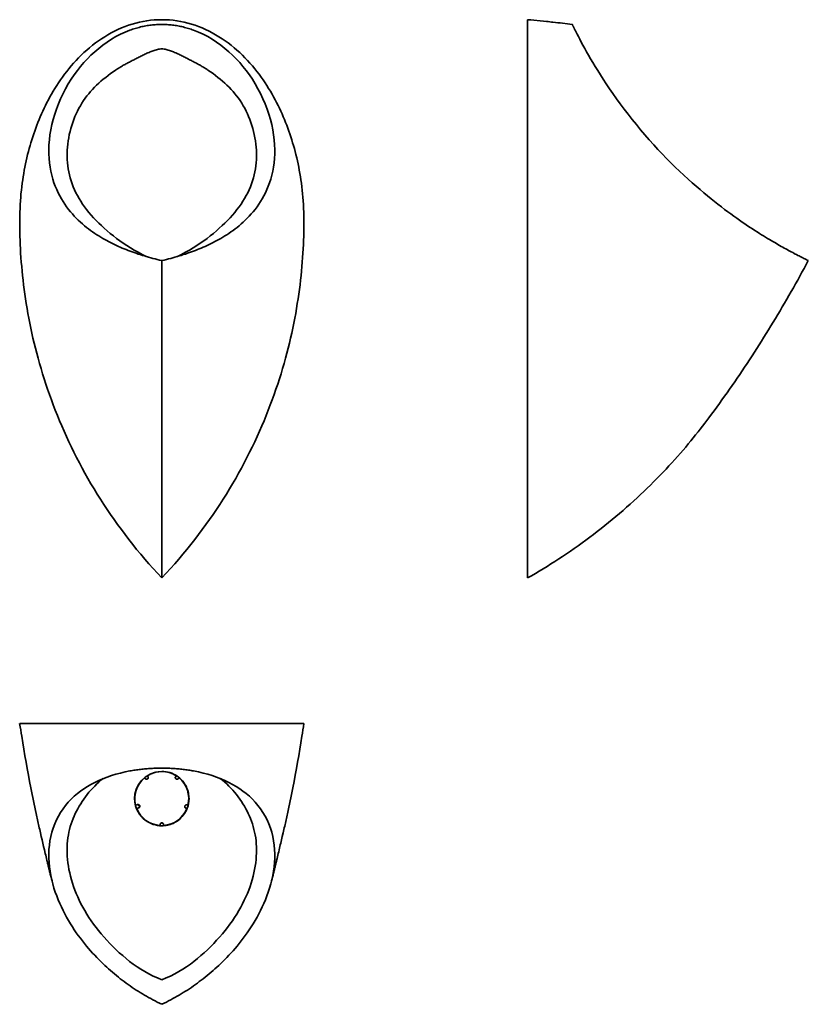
# Model space of a CAD drawing. Header units: millimetres. Extents: x 586 to 1710, y 1113 to 2515.
import ezdxf

# ---------------------------------------------------------------- set-up
doc = ezdxf.new("R2010")
doc.units = ezdxf.units.MM
doc.header["$LTSCALE"] = 12.5
doc.layers.add('Visible Edges(ISO)', color=7, linetype='Continuous', lineweight=35)

msp = doc.modelspace()

# ---------------------------------------------------------------- linework, layer by layer
at = {"layer": 'Visible Edges(ISO)'}
for p, q in [((1309.6, 2514.9), (1309.6, 1719.9)), ((788.4, 1947.9), (788.4, 2171.9)), ((788.4, 1719.9), (788.4, 1947.9)), ((788.4, 1512.7), (586, 1512.7)), ((788.4, 1512.7), (990.9, 1512.7)), ((763.9, 1435.2), (764.1, 1435)), ((763.9, 1435.2), (764.1, 1435.2)), ((764.2, 1435.1), (764.1, 1435.2)), ((764.1, 1435), (764.6, 1434.2)), ((764.8, 1434.3), (764.2, 1435.1)), ((767.9, 1438), (768, 1438.2)), ((767.9, 1438), (768, 1437.8)), ((768.2, 1438), (768, 1438.2)), ((768, 1437.8), (768.6, 1437.1)), ((768.7, 1437.2), (768.2, 1438)), ((808.7, 1438), (808.2, 1437.2)), ((808.3, 1437.1), (808.8, 1437.8)), ((808.9, 1438.2), (808.7, 1438)), ((808.8, 1437.8), (808.9, 1438)), ((808.9, 1438.2), (808.9, 1438)), ((812.6, 1435.1), (812.1, 1434.3)), ((812.3, 1434.2), (812.8, 1435)), ((812.7, 1435.2), (812.6, 1435.1)), ((812.7, 1435.2), (813, 1435.2)), ((812.8, 1435), (813, 1435.2)), ((751.5, 1396.4), (751.2, 1396.3)), ((751.4, 1396.2), (751.2, 1396.3)), ((751.4, 1396.2), (751.6, 1396.2)), ((753.8, 1397.2), (751.5, 1396.4)), ((751.6, 1396.2), (753.9, 1397)), ((752.8, 1391.5), (752.9, 1391.7)), ((752.8, 1391.5), (753.1, 1391.6)), ((753.1, 1391.8), (752.9, 1391.7)), ((755.4, 1392.5), (753.1, 1391.8)), ((753.1, 1391.6), (755.4, 1392.3)), ((823.8, 1391.8), (822.9, 1392.1)), ((822.9, 1391.9), (823.8, 1391.6)), ((824, 1391.7), (823.8, 1391.8)), ((823.8, 1391.6), (824.1, 1391.5)), ((824, 1391.7), (824.1, 1391.5)), ((824.4, 1396.5), (825.3, 1396.2)), ((825.3, 1396.4), (824.5, 1396.7)), ((825.7, 1396.3), (825.3, 1396.4)), ((825.3, 1396.2), (825.4, 1396.2)), ((825.7, 1396.3), (825.4, 1396.2)), ((785.9, 1368.7), (785.9, 1367.7)), ((785.9, 1367.7), (785.9, 1367.4)), ((786.1, 1367.6), (785.9, 1367.4)), ((786.1, 1367.8), (786.1, 1368.7)), ((786.1, 1367.6), (786.1, 1367.8)), ((790.8, 1368.7), (790.8, 1367.8)), ((790.8, 1367.8), (790.8, 1367.6)), ((791, 1367.4), (790.8, 1367.6)), ((791, 1367.7), (791, 1368.7)), ((791, 1367.4), (791, 1367.7))]:
    msp.add_line(p, q, dxfattribs=at)
at = {"layer": 'Visible Edges(ISO)', "flags": 128}
for points in [[(788.4, 2514.9), (783.1, 2514.8), (777.7, 2514.5), (772.3, 2514), (767, 2513.3), (761.7, 2512.4), (756.5, 2511.3), (751.3, 2510), (746.1, 2508.5), (741, 2506.9), (736, 2505.1), (731, 2503.1), (726, 2500.9), (721.2, 2498.6), (716.4, 2496.1), (711.7, 2493.5), (707.1, 2490.7), (702.6, 2487.8), (698.2, 2484.8), (693.8, 2481.7), (689.6, 2478.4), (685.5, 2475), (681.4, 2471.5), (677.5, 2468), (673.7, 2464.3), (669.9, 2460.6), (666.3, 2456.8), (662.8, 2453), (659.4, 2449.1), (656.1, 2445.1), (652.9, 2441.2), (649.9, 2437.2), (646.9, 2433.2), (644.1, 2429.1), (641.3, 2425.1), (638.7, 2421.1), (636.1, 2417.1), (633.7, 2413), (631.3, 2409), (629.1, 2405), (626.9, 2400.9), (624.8, 2396.9), (622.7, 2392.9), (620.8, 2388.8), (618.9, 2384.8), (617, 2380.7), (615.3, 2376.7), (613.6, 2372.6), (611.9, 2368.6), (610.3, 2364.5), (608.8, 2360.4), (607.3, 2356.3), (605.9, 2352.2), (604.5, 2348.1), (603.2, 2343.9), (601.9, 2339.7), (600.7, 2335.5), (599.5, 2331.3), (598.4, 2327), (597.3, 2322.7), (596.3, 2318.4), (595.3, 2314), (594.3, 2309.6), (593.4, 2305.1), (592.5, 2300.6), (591.7, 2296), (590.9, 2291.3), (590.2, 2286.6), (589.5, 2281.9), (588.9, 2277), (588.4, 2272.1), (587.8, 2267.1), (587.4, 2262), (587, 2256.9), (586.7, 2251.6), (586.4, 2246.2), (586.2, 2240.8), (586.1, 2235.3), (586, 2229.7), (586, 2224), (586, 2218.3), (586.1, 2212.5), (586.2, 2206.6), (586.4, 2200.6), (586.7, 2194.6), (587, 2188.5), (587.3, 2182.3), (587.8, 2176.1), (588.2, 2169.8), (588.8, 2163.5), (589.3, 2157), (590, 2150.6), (590.7, 2144), (591.5, 2137.4), (592.3, 2130.8), (593.3, 2124.1), (594.3, 2117.3), (595.3, 2110.5), (596.5, 2103.6), (597.7, 2096.7), (599, 2089.8), (600.3, 2082.8), (601.8, 2075.7), (603.3, 2068.7), (604.9, 2061.5), (606.6, 2054.4), (608.4, 2047.2), (610.2, 2040), (612.2, 2032.7), (614.2, 2025.4), (616.4, 2018.1), (618.6, 2010.8), (620.9, 2003.4), (623.3, 1996), (625.8, 1988.6), (628.4, 1981.2), (631.1, 1973.7), (633.8, 1966.3), (636.7, 1958.8), (639.7, 1951.3), (642.8, 1943.8), (645.9, 1936.3), (649.2, 1928.8), (652.6, 1921.3), (656.1, 1913.8), (659.6, 1906.3), (663.3, 1898.8), (667.1, 1891.4), (671, 1883.9), (674.9, 1876.4), (679, 1869), (683.2, 1861.6), (687.5, 1854.1), (691.9, 1846.8), (696.4, 1839.4), (701, 1832), (705.7, 1824.7), (710.5, 1817.5), (715.4, 1810.2), (720.4, 1803), (725.5, 1795.8), (730.8, 1788.7), (736.1, 1781.6), (741.5, 1774.5), (747, 1767.5), (752.6, 1760.5), (758.4, 1753.6), (764.2, 1746.8), (770.1, 1740), (776.1, 1733.2), (782.2, 1726.5), (788.4, 1719.9)], [(788.4, 2514.9), (793.8, 2514.8), (799.2, 2514.5), (804.5, 2514), (809.9, 2513.3), (815.1, 2512.4), (820.4, 2511.3), (825.6, 2510), (830.8, 2508.5), (835.9, 2506.9), (840.9, 2505.1), (845.9, 2503.1), (850.8, 2500.9), (855.7, 2498.6), (860.4, 2496.1), (865.1, 2493.5), (869.7, 2490.7), (874.3, 2487.8), (878.7, 2484.8), (883, 2481.7), (887.3, 2478.4), (891.4, 2475), (895.4, 2471.5), (899.4, 2468), (903.2, 2464.3), (906.9, 2460.6), (910.6, 2456.8), (914.1, 2453), (917.5, 2449.1), (920.8, 2445.1), (923.9, 2441.2), (927, 2437.2), (930, 2433.2), (932.8, 2429.1), (935.6, 2425.1), (938.2, 2421.1), (940.7, 2417.1), (943.2, 2413), (945.5, 2409), (947.8, 2405), (950, 2400.9), (952.1, 2396.9), (954.1, 2392.9), (956.1, 2388.8), (958, 2384.8), (959.8, 2380.7), (961.6, 2376.7), (963.3, 2372.6), (964.9, 2368.6), (966.5, 2364.5), (968, 2360.4), (969.5, 2356.3), (970.9, 2352.2), (972.3, 2348.1), (973.6, 2343.9), (974.9, 2339.7), (976.2, 2335.5), (977.3, 2331.3), (978.5, 2327), (979.6, 2322.7), (980.6, 2318.4), (981.6, 2314), (982.6, 2309.6), (983.5, 2305.1), (984.3, 2300.6), (985.2, 2296), (985.9, 2291.3), (986.6, 2286.6), (987.3, 2281.9), (987.9, 2277), (988.5, 2272.1), (989, 2267.1), (989.5, 2262), (989.9, 2256.9), (990.2, 2251.6), (990.4, 2246.2), (990.6, 2240.8), (990.8, 2235.3), (990.9, 2229.7), (990.9, 2224), (990.9, 2218.3), (990.8, 2212.5), (990.6, 2206.6), (990.4, 2200.6), (990.2, 2194.6), (989.9, 2188.5), (989.5, 2182.3), (989.1, 2176.1), (988.6, 2169.8), (988.1, 2163.5), (987.5, 2157), (986.9, 2150.6), (986.2, 2144), (985.4, 2137.4), (984.5, 2130.8), (983.6, 2124.1), (982.6, 2117.3), (981.5, 2110.5), (980.4, 2103.6), (979.2, 2096.7), (977.9, 2089.8), (976.5, 2082.8), (975.1, 2075.7), (973.6, 2068.7), (972, 2061.5), (970.3, 2054.4), (968.5, 2047.2), (966.6, 2040), (964.7, 2032.7), (962.6, 2025.4), (960.5, 2018.1), (958.3, 2010.8), (956, 2003.4), (953.6, 1996), (951.1, 1988.6), (948.5, 1981.2), (945.8, 1973.7), (943, 1966.3), (940.2, 1958.8), (937.2, 1951.3), (934.1, 1943.8), (930.9, 1936.3), (927.7, 1928.8), (924.3, 1921.3), (920.8, 1913.8), (917.2, 1906.3), (913.6, 1898.8), (909.8, 1891.4), (905.9, 1883.9), (901.9, 1876.4), (897.8, 1869), (893.7, 1861.6), (889.4, 1854.1), (885, 1846.8), (880.5, 1839.4), (875.9, 1832), (871.2, 1824.7), (866.4, 1817.5), (861.5, 1810.2), (856.4, 1803), (851.3, 1795.8), (846.1, 1788.7), (840.8, 1781.6), (835.4, 1774.5), (829.8, 1767.5), (824.2, 1760.5), (818.5, 1753.6), (812.7, 1746.8), (806.8, 1740), (800.8, 1733.2), (794.6, 1726.5), (788.4, 1719.9)], [(1309.6, 2514.9), (1314.2, 2514.5), (1318.7, 2514.1), (1327.7, 2513.2), (1332.2, 2512.8), (1336.7, 2512.3), (1339, 2512.1), (1341.3, 2511.9), (1343.5, 2511.6), (1345.8, 2511.4)], [(1345.8, 2511.4), (1349.2, 2511), (1352.7, 2510.6), (1356.1, 2510.2), (1359.5, 2509.9), (1366.4, 2509), (1373.3, 2508.2)], [(743.1, 2500), (736.3, 2497.2), (729.6, 2494.2), (723.1, 2490.8), (716.7, 2487), (710.4, 2483), (704.4, 2478.7), (698.5, 2474.1), (692.9, 2469.3), (687.5, 2464.3), (682.4, 2459.1), (677.5, 2453.8), (672.7, 2448.3), (668.1, 2442.4), (663.6, 2436.3), (659.3, 2430), (655.2, 2423.4), (651.3, 2416.6), (647.7, 2409.6), (644.3, 2402.4), (641.1, 2395.1), (638.3, 2387.7), (635.8, 2380.3), (633.6, 2372.8), (631.8, 2365.4), (630.2, 2358.1), (629.1, 2350.8), (628.2, 2343.7), (627.7, 2336.8), (627.4, 2330.2), (627.5, 2323.7), (627.8, 2317.3), (628.4, 2311.1), (629.2, 2305), (630.3, 2299.1), (631.6, 2293.4), (633.1, 2287.9), (634.8, 2282.6), (636.7, 2277.6), (638.7, 2272.9), (640.7, 2268.3), (643, 2264), (645.3, 2259.8), (647.7, 2255.8), (650.2, 2252), (652.8, 2248.3), (655.5, 2244.8), (658.2, 2241.4), (661, 2238.2), (663.8, 2235.1), (666.6, 2232.1), (669.5, 2229.3), (672.4, 2226.6), (675.3, 2224), (678.2, 2221.5), (681.1, 2219.1), (684.1, 2216.9), (687, 2214.7), (689.9, 2212.6), (692.8, 2210.6), (695.7, 2208.7), (698.6, 2206.9), (701.4, 2205.2), (704.3, 2203.5), (707.1, 2201.9), (709.9, 2200.3), (712.6, 2198.9), (715.4, 2197.4), (718.2, 2196), (721, 2194.7), (723.7, 2193.4), (726.5, 2192.1), (729.3, 2190.9), (732.1, 2189.7), (734.9, 2188.5), (737.7, 2187.4), (740.6, 2186.3), (743.4, 2185.2), (746.3, 2184.2), (749.1, 2183.2), (752, 2182.2), (754.9, 2181.2), (757.8, 2180.3), (760.7, 2179.3), (763.7, 2178.4), (766.6, 2177.6), (769.7, 2176.7), (772.7, 2175.9), (775.8, 2175), (778.9, 2174.2), (782, 2173.4), (785.2, 2172.6), (788.4, 2171.9)], [(788.4, 2508.2), (786.5, 2508.2), (784.6, 2508.1), (782.7, 2508.1), (780.8, 2508), (778.9, 2507.8), (777, 2507.7), (775.1, 2507.5), (773.2, 2507.3), (771.3, 2507), (769.4, 2506.8), (767.5, 2506.5), (765.6, 2506.1), (763.7, 2505.8), (761.8, 2505.4), (759.9, 2505), (758, 2504.5), (756.1, 2504), (754.3, 2503.5), (752.4, 2503), (750.5, 2502.5), (748.6, 2501.9), (746.8, 2501.3), (744.9, 2500.6), (743.1, 2500)], [(788.4, 2508.2), (790.3, 2508.2), (792.2, 2508.1), (794.1, 2508.1), (796, 2508), (797.9, 2507.8), (799.8, 2507.7), (801.7, 2507.5), (803.7, 2507.3), (805.6, 2507), (807.5, 2506.8), (809.4, 2506.5), (811.3, 2506.1), (813.2, 2505.8), (815.1, 2505.4), (817, 2505), (818.8, 2504.5), (820.7, 2504), (822.6, 2503.5), (824.5, 2503), (826.4, 2502.5), (828.2, 2501.9), (830.1, 2501.3), (831.9, 2500.6), (833.8, 2500)], [(833.8, 2500), (840.6, 2497.2), (847.3, 2494.2), (853.8, 2490.8), (860.2, 2487), (866.4, 2483), (872.5, 2478.7), (878.3, 2474.1), (883.9, 2469.3), (889.3, 2464.3), (894.5, 2459.1), (899.4, 2453.8), (904.1, 2448.3), (908.8, 2442.4), (913.2, 2436.3), (917.5, 2430), (921.6, 2423.4), (925.5, 2416.6), (929.2, 2409.6), (932.6, 2402.4), (935.7, 2395.1), (938.6, 2387.7), (941.1, 2380.3), (943.3, 2372.8), (945.1, 2365.4), (946.6, 2358.1), (947.8, 2350.8), (948.7, 2343.7), (949.2, 2336.8), (949.4, 2330.2), (949.4, 2323.7), (949, 2317.3), (948.5, 2311.1), (947.6, 2305), (946.5, 2299.1), (945.2, 2293.4), (943.7, 2287.9), (942, 2282.6), (940.2, 2277.6), (938.2, 2272.9), (936.1, 2268.3), (933.9, 2264), (931.6, 2259.8), (929.2, 2255.8), (926.6, 2252), (924.1, 2248.3), (921.4, 2244.8), (918.7, 2241.4), (915.9, 2238.2), (913.1, 2235.1), (910.3, 2232.1), (907.4, 2229.3), (904.5, 2226.6), (901.6, 2224), (898.7, 2221.5), (895.7, 2219.1), (892.8, 2216.9), (889.9, 2214.7), (887, 2212.6), (884.1, 2210.6), (881.2, 2208.7), (878.3, 2206.9), (875.5, 2205.2), (872.6, 2203.5), (869.8, 2201.9), (867, 2200.3), (864.2, 2198.9), (861.5, 2197.4), (858.7, 2196), (855.9, 2194.7), (853.1, 2193.4), (850.3, 2192.1), (847.5, 2190.9), (844.7, 2189.7), (841.9, 2188.5), (839.1, 2187.4), (836.3, 2186.3), (833.5, 2185.2), (830.6, 2184.2), (827.8, 2183.2), (824.9, 2182.2), (822, 2181.2), (819.1, 2180.3), (816.2, 2179.3), (813.2, 2178.4), (810.2, 2177.6), (807.2, 2176.7), (804.2, 2175.9), (801.1, 2175), (798, 2174.2), (794.9, 2173.4), (791.7, 2172.6), (788.4, 2171.9)], [(1373.3, 2508.2), (1373.3, 2508.2), (1373.3, 2508.1), (1373.3, 2508.1), (1373.4, 2508), (1373.5, 2507.8), (1373.5, 2507.7), (1373.6, 2507.5), (1373.7, 2507.3), (1373.8, 2507), (1374, 2506.8), (1374.1, 2506.5), (1374.3, 2506.1), (1374.5, 2505.8), (1374.7, 2505.4), (1374.9, 2505), (1375.1, 2504.5), (1375.3, 2504), (1375.6, 2503.5), (1375.8, 2503), (1376.1, 2502.5), (1376.4, 2501.9), (1376.7, 2501.3), (1377, 2500.6), (1377.4, 2500)], [(1377.4, 2500), (1378.7, 2497.2), (1380.3, 2494.2), (1382, 2490.8), (1384, 2487), (1386.1, 2483), (1388.5, 2478.7), (1391, 2474.1), (1393.7, 2469.3), (1396.5, 2464.3), (1399.5, 2459.1), (1402.6, 2453.8), (1406, 2448.3), (1409.5, 2442.4), (1413.4, 2436.3), (1417.4, 2430), (1421.8, 2423.4), (1426.3, 2416.6), (1431.2, 2409.6), (1436.3, 2402.4), (1441.6, 2395.1), (1447.1, 2387.7), (1452.8, 2380.3), (1458.6, 2372.8), (1464.6, 2365.4), (1470.7, 2358.1), (1476.9, 2350.8), (1483.1, 2343.7), (1489.3, 2336.8), (1495.4, 2330.2), (1501.5, 2323.7), (1507.7, 2317.3), (1513.8, 2311.1), (1520, 2305), (1526.2, 2299.1), (1532.2, 2293.4), (1538.2, 2287.9), (1544, 2282.6), (1549.7, 2277.6), (1555.3, 2272.9), (1560.6, 2268.3), (1565.9, 2264), (1571, 2259.8), (1576, 2255.8), (1580.9, 2252), (1585.7, 2248.3), (1590.3, 2244.8), (1594.8, 2241.4), (1599.2, 2238.2), (1603.5, 2235.1), (1607.7, 2232.1), (1611.7, 2229.3), (1615.6, 2226.6), (1619.4, 2224), (1623.1, 2221.5), (1626.7, 2219.1), (1630.1, 2216.9), (1633.5, 2214.7), (1636.7, 2212.6), (1639.9, 2210.6), (1642.9, 2208.7), (1645.9, 2206.9), (1648.7, 2205.2), (1651.5, 2203.5), (1654.2, 2201.9), (1656.7, 2200.3), (1659.2, 2198.9), (1661.7, 2197.4), (1664.1, 2196), (1666.4, 2194.7), (1668.7, 2193.4), (1671, 2192.1), (1673.1, 2190.9), (1675.3, 2189.7), (1677.4, 2188.5), (1679.5, 2187.4), (1681.5, 2186.3), (1683.5, 2185.2), (1685.4, 2184.2), (1687.4, 2183.2), (1689.2, 2182.2), (1691.1, 2181.2), (1692.9, 2180.3), (1694.7, 2179.3), (1696.5, 2178.4), (1698.2, 2177.6), (1699.9, 2176.7), (1701.6, 2175.9), (1703.2, 2175), (1704.9, 2174.2), (1706.5, 2173.4), (1708.1, 2172.6), (1709.6, 2171.9)], [(788.4, 2473.5), (786.9, 2473.3), (785.3, 2473.1), (783.7, 2472.8), (782.2, 2472.5), (780.7, 2472.1), (779.1, 2471.7), (777.6, 2471.2), (776.1, 2470.7), (774.6, 2470.2), (773.1, 2469.6), (771.7, 2469), (770.2, 2468.4), (768.7, 2467.7), (767.2, 2467.1), (765.8, 2466.4), (764.3, 2465.7), (762.9, 2465), (761.4, 2464.3), (760, 2463.5), (758.5, 2462.8), (757.1, 2462.1), (755.7, 2461.4), (754.2, 2460.7), (752.8, 2459.9)], [(788.4, 2473.5), (790, 2473.3), (791.6, 2473.1), (793.1, 2472.8), (794.7, 2472.5), (796.2, 2472.1), (797.7, 2471.7), (799.2, 2471.2), (800.7, 2470.7), (802.2, 2470.2), (803.7, 2469.6), (805.2, 2469), (806.7, 2468.4), (808.2, 2467.7), (809.6, 2467.1), (811.1, 2466.4), (812.5, 2465.7), (814, 2465), (815.4, 2464.3), (816.9, 2463.5), (818.3, 2462.8), (819.8, 2462.1), (821.2, 2461.4), (822.6, 2460.7), (824.1, 2459.9)], [(752.8, 2459.9), (751.5, 2459.3), (750.2, 2458.6), (748.9, 2457.9), (747.6, 2457.3), (746.3, 2456.6), (745, 2456), (743.7, 2455.3), (742.4, 2454.6), (741.2, 2454), (739.9, 2453.3), (738.6, 2452.6), (737.4, 2451.9), (736.1, 2451.2), (734.9, 2450.6), (733.6, 2449.9), (732.4, 2449.1), (731.1, 2448.4), (729.9, 2447.7), (728.7, 2447), (727.5, 2446.2), (726.3, 2445.5), (725.1, 2444.7), (723.9, 2444), (722.7, 2443.2)], [(824.1, 2459.9), (825.4, 2459.3), (826.7, 2458.6), (828, 2457.9), (829.3, 2457.3), (830.6, 2456.6), (831.9, 2456), (833.1, 2455.3), (834.4, 2454.6), (835.7, 2454), (837, 2453.3), (838.2, 2452.6), (839.5, 2451.9), (840.8, 2451.2), (842, 2450.6), (843.3, 2449.9), (844.5, 2449.1), (845.7, 2448.4), (847, 2447.7), (848.2, 2447), (849.4, 2446.2), (850.6, 2445.5), (851.8, 2444.7), (853, 2444), (854.1, 2443.2)], [(722.7, 2443.2), (719, 2440.7), (715.4, 2438.1), (711.9, 2435.5), (708.5, 2432.8), (705.1, 2430.1), (701.8, 2427.3), (698.7, 2424.4), (695.6, 2421.5), (692.6, 2418.6), (689.8, 2415.6), (687, 2412.6), (684.3, 2409.5), (681.7, 2406.3), (679.3, 2403), (676.9, 2399.6), (674.6, 2396), (672.4, 2392.4), (670.3, 2388.7), (668.3, 2384.8), (666.4, 2380.9), (664.7, 2376.9), (663, 2372.7), (661.5, 2368.6), (660.1, 2364.3), (658.8, 2360), (657.7, 2355.6), (656.6, 2351.2), (655.8, 2346.8), (655, 2342.3), (654.4, 2337.8), (654, 2333.3), (653.7, 2328.9), (653.5, 2324.4), (653.5, 2320), (653.7, 2315.6), (654, 2311.2), (654.5, 2306.8), (655.1, 2302.4), (655.9, 2298.1), (656.8, 2293.8), (658, 2289.5), (659.2, 2285.2), (660.7, 2281), (662.3, 2276.8), (664.1, 2272.6), (666.1, 2268.5), (668.2, 2264.4), (670.5, 2260.3), (673, 2256.3), (675.6, 2252.3), (678.4, 2248.3), (681.3, 2244.4), (684.5, 2240.5), (687.7, 2236.7), (691.2, 2232.8), (694.8, 2229), (698.5, 2225.3), (702.4, 2221.6), (706.4, 2217.9), (710.6, 2214.2), (714.9, 2210.6), (719.4, 2207), (724, 2203.5), (728.7, 2200), (733.6, 2196.6), (738.6, 2193.2), (743.8, 2189.9), (749.1, 2186.7), (754.6, 2183.6), (760.3, 2180.6), (766.1, 2177.7)], [(854.1, 2443.2), (857.8, 2440.7), (861.4, 2438.1), (865, 2435.5), (868.4, 2432.8), (871.8, 2430.1), (875, 2427.3), (878.2, 2424.4), (881.3, 2421.5), (884.2, 2418.6), (887.1, 2415.6), (889.9, 2412.6), (892.5, 2409.5), (895.1, 2406.3), (897.6, 2403), (900, 2399.6), (902.3, 2396), (904.5, 2392.4), (906.6, 2388.7), (908.6, 2384.8), (910.4, 2380.9), (912.2, 2376.9), (913.8, 2372.7), (915.4, 2368.6), (916.8, 2364.3), (918.1, 2360), (919.2, 2355.6), (920.2, 2351.2), (921.1, 2346.8), (921.8, 2342.3), (922.4, 2337.8), (922.9, 2333.3), (923.2, 2328.9), (923.3, 2324.4), (923.3, 2320), (923.2, 2315.6), (922.9, 2311.2), (922.4, 2306.8), (921.8, 2302.4), (921, 2298.1), (920, 2293.8), (918.9, 2289.5), (917.6, 2285.2), (916.2, 2281), (914.6, 2276.8), (912.8, 2272.6), (910.8, 2268.5), (908.7, 2264.4), (906.4, 2260.3), (903.9, 2256.3), (901.3, 2252.3), (898.5, 2248.3), (895.5, 2244.4), (892.4, 2240.5), (889.1, 2236.7), (885.7, 2232.8), (882.1, 2229), (878.4, 2225.3), (874.5, 2221.6), (870.4, 2217.9), (866.3, 2214.2), (862, 2210.6), (857.5, 2207), (852.9, 2203.5), (848.2, 2200), (843.3, 2196.6), (838.3, 2193.2), (833.1, 2189.9), (827.7, 2186.7), (822.3, 2183.6), (816.6, 2180.6), (810.8, 2177.7)], [(1568, 1947.9), (1571.7, 1953), (1575.5, 1958.1), (1579.2, 1963.2), (1582.9, 1968.3), (1586.6, 1973.4), (1590.2, 1978.6), (1593.9, 1983.7), (1597.5, 1988.9), (1601.1, 1994.1), (1604.7, 1999.3), (1608.3, 2004.5), (1611.9, 2009.7), (1615.4, 2014.9), (1618.9, 2020.2), (1622.4, 2025.4), (1625.9, 2030.7), (1629.4, 2036), (1632.8, 2041.3), (1636.2, 2046.6), (1639.6, 2051.9), (1643, 2057.2), (1646.4, 2062.6), (1649.7, 2067.9), (1653.1, 2073.3), (1656.4, 2078.7), (1659.7, 2084.1), (1662.9, 2089.5), (1666.2, 2094.9), (1669.4, 2100.3), (1672.6, 2105.8), (1675.8, 2111.2), (1679, 2116.7), (1682.1, 2122.1), (1685.3, 2127.6), (1688.4, 2133.1), (1691.5, 2138.6), (1694.6, 2144.1), (1697.6, 2149.7), (1700.6, 2155.2), (1703.7, 2160.8), (1706.7, 2166.3), (1709.6, 2171.9)], [(1309.6, 1719.9), (1315.1, 1723), (1320.7, 1726.2), (1326.2, 1729.5), (1331.7, 1732.9), (1337.3, 1736.3), (1342.9, 1739.8), (1348.4, 1743.3), (1354, 1746.9), (1359.6, 1750.6), (1365.1, 1754.3), (1370.7, 1758.1), (1376.2, 1761.9), (1381.8, 1765.8), (1387.3, 1769.7), (1392.7, 1773.7), (1398.2, 1777.8), (1403.6, 1781.9), (1409, 1786), (1414.4, 1790.2), (1419.7, 1794.4), (1425, 1798.7), (1430.3, 1803), (1435.5, 1807.3), (1440.6, 1811.7), (1445.8, 1816.1), (1450.8, 1820.6), (1455.8, 1825), (1460.8, 1829.5), (1465.7, 1834), (1470.5, 1838.5), (1475.3, 1843.1), (1480, 1847.6), (1484.6, 1852.2), (1489.2, 1856.7), (1493.8, 1861.3), (1498.2, 1865.9), (1502.6, 1870.4), (1506.9, 1875), (1511.1, 1879.5), (1515.3, 1884), (1519.4, 1888.5), (1523.4, 1893), (1527.3, 1897.5), (1531.1, 1901.9), (1534.9, 1906.3), (1538.6, 1910.7), (1542.2, 1915), (1545.7, 1919.3), (1549.1, 1923.6), (1552.5, 1927.8), (1555.7, 1931.9), (1558.9, 1936), (1562, 1940.1), (1565, 1944), (1568, 1947.9)], [(613.3, 1366.5), (612.8, 1368.7), (612.3, 1370.9), (611.8, 1373.1), (611.3, 1375.3), (610.8, 1377.6), (610.3, 1379.8), (609.8, 1382.1), (609.3, 1384.3), (608.3, 1388.9), (607.4, 1393.4), (606.4, 1397.9), (605.4, 1402.5), (604.5, 1407.1), (603.6, 1411.6), (601.8, 1420.8), (600, 1430), (598.3, 1439.2), (596.6, 1448.4), (595, 1457.6), (593.4, 1466.8), (591.8, 1476), (590.3, 1485.2), (588.8, 1494.4), (588.1, 1499), (587.4, 1503.6), (586.6, 1508.1), (585.9, 1512.7)], [(990.9, 1512.7), (990.2, 1508.1), (989.5, 1503.6), (988.8, 1499), (988.1, 1494.4), (986.6, 1485.2), (985.1, 1476), (983.5, 1466.8), (981.9, 1457.6), (980.3, 1448.4), (978.6, 1439.2), (976.9, 1430), (975.1, 1420.8), (973.3, 1411.6), (972.3, 1407), (971.4, 1402.4), (970.4, 1397.8), (969.5, 1393.3), (968.5, 1388.7), (968, 1386.5), (967.5, 1384.2), (967, 1382), (966.5, 1379.7), (966, 1377.5), (965.5, 1375.3), (965.1, 1373.1), (964.6, 1370.9), (964.1, 1368.7), (963.6, 1366.5)], [(743.1, 1445), (736.3, 1443.6), (729.6, 1442.1), (723.1, 1440.3), (716.7, 1438.4), (710.4, 1436.2), (704.4, 1433.9), (698.5, 1431.4), (692.9, 1428.7), (687.5, 1425.9), (682.4, 1422.9), (677.5, 1419.8), (672.7, 1416.4), (668.1, 1412.8), (663.6, 1409), (659.3, 1404.9), (655.2, 1400.6), (651.3, 1396), (647.7, 1391.2), (644.3, 1386.1), (641.1, 1380.8), (638.3, 1375.3), (635.8, 1369.6), (633.6, 1363.7), (631.8, 1357.7), (630.2, 1351.7), (629.1, 1345.5), (628.2, 1339.3), (627.7, 1333.1), (627.4, 1327), (627.5, 1320.8), (627.8, 1314.7), (628.4, 1308.5), (629.2, 1302.3), (630.3, 1296.2), (631.6, 1290.1), (633.1, 1284.2), (634.8, 1278.3), (636.7, 1272.6), (638.7, 1267.1), (640.7, 1261.7), (643, 1256.5), (645.3, 1251.4), (647.7, 1246.3), (650.2, 1241.5), (652.8, 1236.7), (655.5, 1232), (658.2, 1227.5), (661, 1223.1), (663.8, 1218.8), (666.6, 1214.7), (669.5, 1210.6), (672.4, 1206.7), (675.3, 1202.9), (678.2, 1199.2), (681.1, 1195.7), (684.1, 1192.2), (687, 1188.9), (689.9, 1185.6), (692.8, 1182.5), (695.7, 1179.4), (698.6, 1176.5), (701.4, 1173.6), (704.3, 1170.9), (707.1, 1168.2), (709.9, 1165.6), (712.6, 1163.1), (715.4, 1160.7), (718.2, 1158.3), (721, 1155.9), (723.7, 1153.7), (726.5, 1151.4), (729.3, 1149.2), (732.1, 1147.1), (734.9, 1145), (737.7, 1142.9), (740.6, 1140.9), (743.4, 1138.9), (746.3, 1136.9), (749.1, 1135), (752, 1133.1), (754.9, 1131.3), (757.8, 1129.4), (760.7, 1127.7), (763.7, 1125.9), (766.6, 1124.2), (769.7, 1122.5), (772.7, 1120.8), (775.8, 1119.1), (778.9, 1117.5), (782, 1115.9), (785.2, 1114.3), (788.4, 1112.7)], [(788.4, 1449.1), (786.5, 1449.1), (784.6, 1449.1), (782.7, 1449), (780.8, 1449), (778.9, 1448.9), (777, 1448.8), (775.1, 1448.7), (773.2, 1448.6), (771.3, 1448.5), (769.4, 1448.4), (767.5, 1448.2), (765.6, 1448.1), (763.7, 1447.9), (761.8, 1447.7), (759.9, 1447.5), (758, 1447.3), (756.1, 1447), (754.3, 1446.8), (752.4, 1446.5), (750.5, 1446.3), (748.6, 1446), (746.8, 1445.7), (744.9, 1445.3), (743.1, 1445)], [(788.4, 1444.5), (779.8, 1443.5), (771.8, 1440.7), (764.8, 1436.4), (759, 1431), (754.7, 1424.8), (751.8, 1418.4), (750.2, 1412), (749.7, 1406.1), (750, 1400.6), (751, 1395.6), (752.6, 1391), (754.6, 1386.9), (756.8, 1383.3), (759.3, 1380.2), (762, 1377.4), (764.7, 1375.1), (767.6, 1373.1), (770.4, 1371.4), (773.4, 1370), (776.3, 1368.9), (779.3, 1368.1), (782.3, 1367.5), (785.3, 1367.1), (788.4, 1367)], [(788.4, 1449.1), (790.3, 1449.1), (792.2, 1449.1), (794.1, 1449), (796, 1449), (797.9, 1448.9), (799.8, 1448.8), (801.7, 1448.7), (803.7, 1448.6), (805.6, 1448.5), (807.5, 1448.4), (809.4, 1448.2), (811.3, 1448.1), (813.2, 1447.9), (815.1, 1447.7), (817, 1447.5), (818.8, 1447.3), (820.7, 1447), (822.6, 1446.8), (824.5, 1446.5), (826.4, 1446.3), (828.2, 1446), (830.1, 1445.7), (831.9, 1445.3), (833.8, 1445)], [(833.8, 1445), (840.6, 1443.6), (847.3, 1442.1), (853.8, 1440.3), (860.2, 1438.4), (866.4, 1436.2), (872.5, 1433.9), (878.3, 1431.4), (883.9, 1428.7), (889.3, 1425.9), (894.5, 1422.9), (899.4, 1419.8), (904.1, 1416.4), (908.8, 1412.8), (913.2, 1409), (917.5, 1404.9), (921.6, 1400.6), (925.5, 1396), (929.2, 1391.2), (932.6, 1386.1), (935.7, 1380.8), (938.6, 1375.3), (941.1, 1369.6), (943.3, 1363.7), (945.1, 1357.7), (946.6, 1351.7), (947.8, 1345.5), (948.7, 1339.3), (949.2, 1333.1), (949.4, 1327), (949.4, 1320.8), (949, 1314.7), (948.5, 1308.5), (947.6, 1302.3), (946.5, 1296.2), (945.2, 1290.1), (943.7, 1284.2), (942, 1278.3), (940.2, 1272.6), (938.2, 1267.1), (936.1, 1261.7), (933.9, 1256.5), (931.6, 1251.4), (929.2, 1246.3), (926.6, 1241.5), (924.1, 1236.7), (921.4, 1232), (918.7, 1227.5), (915.9, 1223.1), (913.1, 1218.8), (910.3, 1214.7), (907.4, 1210.6), (904.5, 1206.7), (901.6, 1202.9), (898.7, 1199.2), (895.7, 1195.7), (892.8, 1192.2), (889.9, 1188.9), (887, 1185.6), (884.1, 1182.5), (881.2, 1179.4), (878.3, 1176.5), (875.5, 1173.6), (872.6, 1170.9), (869.8, 1168.2), (867, 1165.6), (864.2, 1163.1), (861.5, 1160.7), (858.7, 1158.3), (855.9, 1155.9), (853.1, 1153.7), (850.3, 1151.4), (847.5, 1149.2), (844.7, 1147.1), (841.9, 1145), (839.1, 1142.9), (836.3, 1140.9), (833.5, 1138.9), (830.6, 1136.9), (827.8, 1135), (824.9, 1133.1), (822, 1131.3), (819.1, 1129.4), (816.2, 1127.7), (813.2, 1125.9), (810.2, 1124.2), (807.2, 1122.5), (804.2, 1120.8), (801.1, 1119.1), (798, 1117.5), (794.9, 1115.9), (791.7, 1114.3), (788.4, 1112.7)], [(788.4, 1444.5), (791.4, 1444.4), (794.3, 1444), (797.1, 1443.5), (799.9, 1442.7), (802.6, 1441.8), (805.2, 1440.7), (807.7, 1439.4), (810, 1437.9), (812.2, 1436.3), (814.3, 1434.6), (816.2, 1432.7), (818, 1430.8), (819.6, 1428.8), (821, 1426.7), (822.3, 1424.6), (823.4, 1422.4), (824.3, 1420.3), (825.2, 1418.1), (825.8, 1415.9), (826.3, 1413.8), (826.7, 1411.7), (827, 1409.7), (827.1, 1407.7), (827.2, 1405.7)], [(705, 1434.1), (701.8, 1431.7), (698.7, 1429.1), (695.7, 1426.5), (692.8, 1423.6), (690, 1420.7), (687.3, 1417.7), (684.6, 1414.6), (682.1, 1411.4), (679.7, 1408.1), (677.3, 1404.9), (675, 1401.5), (672.9, 1398.2), (670.8, 1394.8), (668.8, 1391.3), (666.9, 1387.8), (665.2, 1384.3), (663.5, 1380.7), (662, 1377.1), (660.6, 1373.4), (659.3, 1369.6), (658.1, 1365.8), (657.1, 1361.9), (656.1, 1357.9), (655.3, 1353.9), (654.7, 1349.8), (654.2, 1345.6), (653.8, 1341.4), (653.6, 1337), (653.5, 1332.6), (653.6, 1328.1), (653.8, 1323.6), (654.2, 1319), (654.7, 1314.3), (655.4, 1309.5), (656.2, 1304.8), (657.2, 1299.9), (658.3, 1295.1), (659.6, 1290.2), (661.1, 1285.3), (662.7, 1280.4), (664.5, 1275.5), (666.5, 1270.6), (668.6, 1265.7), (670.9, 1260.8), (673.3, 1255.9), (675.9, 1251), (678.6, 1246.2), (681.6, 1241.3), (684.6, 1236.5), (687.8, 1231.8), (691.2, 1227), (694.7, 1222.3), (698.4, 1217.6), (702.2, 1213), (706.2, 1208.4), (710.2, 1203.9), (714.5, 1199.4), (718.8, 1194.9), (723.3, 1190.5), (727.9, 1186.2), (732.7, 1182), (737.6, 1177.9), (742.6, 1173.9), (747.8, 1170), (753.2, 1166.3), (758.6, 1162.7), (764.3, 1159.3), (770.1, 1156), (776, 1153), (782.2, 1150.2), (788.4, 1147.5)], [(704.9, 1434.1), (704.2, 1433.8), (703.6, 1433.6), (703, 1433.3), (702.4, 1433), (701.8, 1432.8), (701.3, 1432.6), (700.8, 1432.4), (700.3, 1432.1), (699.9, 1431.9), (699.5, 1431.8), (699.2, 1431.6), (698.9, 1431.5), (698.7, 1431.4), (698.5, 1431.3), (698.4, 1431.2), (698.4, 1431.2)], [(764.6, 1434.2), (764.8, 1434), (765, 1433.7), (765.3, 1433.6), (765.6, 1433.4), (765.9, 1433.3), (766.2, 1433.2), (766.6, 1433.2), (766.9, 1433.2), (767.2, 1433.3), (767.5, 1433.4), (767.8, 1433.5), (768.1, 1433.7), (768.4, 1433.9), (768.6, 1434.1), (768.8, 1434.4), (769, 1434.7), (769.1, 1435), (769.1, 1435.3), (769.2, 1435.7), (769.2, 1436), (769.1, 1436.3), (769, 1436.6), (768.9, 1436.9), (768.7, 1437.2)], [(768.6, 1437.1), (768.7, 1436.8), (768.9, 1436.5), (769, 1436.2), (769, 1435.9), (769, 1435.6), (769, 1435.3), (768.9, 1435), (768.8, 1434.7), (768.7, 1434.5), (768.5, 1434.2), (768.3, 1434), (768, 1433.8), (767.8, 1433.6), (767.5, 1433.5), (767.2, 1433.4), (766.9, 1433.4), (766.6, 1433.3), (766.3, 1433.4), (766, 1433.4), (765.7, 1433.5), (765.4, 1433.7), (765.2, 1433.9), (765, 1434.1), (764.8, 1434.3)], [(871.8, 1434.1), (875, 1431.7), (878.1, 1429.1), (881.1, 1426.5), (884, 1423.6), (886.9, 1420.7), (889.6, 1417.7), (892.2, 1414.6), (894.8, 1411.4), (897.2, 1408.1), (899.6, 1404.9), (901.8, 1401.5), (904, 1398.2), (906.1, 1394.8), (908.1, 1391.3), (909.9, 1387.8), (911.7, 1384.3), (913.3, 1380.7), (914.9, 1377.1), (916.3, 1373.4), (917.6, 1369.6), (918.8, 1365.8), (919.8, 1361.9), (920.7, 1357.9), (921.5, 1353.9), (922.2, 1349.8), (922.7, 1345.6), (923.1, 1341.4), (923.3, 1337), (923.4, 1332.6), (923.3, 1328.1), (923.1, 1323.6), (922.7, 1319), (922.2, 1314.3), (921.5, 1309.5), (920.7, 1304.8), (919.7, 1299.9), (918.6, 1295.1), (917.2, 1290.2), (915.8, 1285.3), (914.2, 1280.4), (912.4, 1275.5), (910.4, 1270.6), (908.3, 1265.7), (906, 1260.8), (903.6, 1255.9), (901, 1251), (898.2, 1246.2), (895.3, 1241.3), (892.2, 1236.5), (889, 1231.8), (885.6, 1227), (882.1, 1222.3), (878.5, 1217.6), (874.7, 1213), (870.7, 1208.4), (866.6, 1203.9), (862.4, 1199.4), (858.1, 1194.9), (853.6, 1190.5), (849, 1186.2), (844.2, 1182), (839.3, 1177.9), (834.2, 1173.9), (829.1, 1170), (823.7, 1166.3), (818.2, 1162.7), (812.6, 1159.3), (806.8, 1156), (800.8, 1153), (794.7, 1150.2), (788.4, 1147.5)], [(808.2, 1437.2), (808, 1436.9), (807.9, 1436.6), (807.8, 1436.3), (807.7, 1436), (807.7, 1435.7), (807.7, 1435.3), (807.8, 1435), (807.9, 1434.7), (808.1, 1434.4), (808.3, 1434.1), (808.5, 1433.9), (808.7, 1433.7), (809, 1433.5), (809.3, 1433.4), (809.6, 1433.3), (810, 1433.2), (810.3, 1433.2), (810.6, 1433.2), (811, 1433.3), (811.3, 1433.4), (811.6, 1433.6), (811.8, 1433.7), (812.1, 1434), (812.3, 1434.2)], [(812.1, 1434.3), (811.9, 1434.1), (811.7, 1433.9), (811.4, 1433.7), (811.2, 1433.5), (810.9, 1433.4), (810.6, 1433.4), (810.3, 1433.3), (810, 1433.4), (809.7, 1433.4), (809.4, 1433.5), (809.1, 1433.6), (808.8, 1433.8), (808.6, 1434), (808.4, 1434.2), (808.2, 1434.5), (808.1, 1434.7), (808, 1435), (807.9, 1435.3), (807.9, 1435.6), (807.9, 1435.9), (807.9, 1436.2), (808, 1436.5), (808.1, 1436.8), (808.3, 1437.1)], [(878.5, 1431.2), (878.4, 1431.2), (878.3, 1431.3), (878.2, 1431.4), (877.9, 1431.5), (877.7, 1431.6), (877.3, 1431.8), (877, 1431.9), (876.5, 1432.1), (876.1, 1432.4), (875.6, 1432.6), (875, 1432.8), (874.5, 1433), (873.9, 1433.3), (873.3, 1433.6), (872.6, 1433.8), (872, 1434.1)], [(827.2, 1405.7), (827, 1402.1), (826.5, 1398.6), (825.8, 1395.3), (824.8, 1392.2), (823.6, 1389.4), (822.2, 1386.7), (820.7, 1384.3), (819.1, 1382.1), (817.5, 1380), (815.7, 1378.2), (813.9, 1376.5), (812.1, 1375), (810.2, 1373.7), (808.3, 1372.4), (806.4, 1371.4), (804.4, 1370.4), (802.5, 1369.6), (800.5, 1368.9), (798.5, 1368.3), (796.6, 1367.8), (794.6, 1367.5), (792.5, 1367.2), (790.5, 1367), (788.4, 1367)], [(755.4, 1392.3), (755.7, 1392.4), (756, 1392.6), (756.2, 1392.8), (756.5, 1393), (756.7, 1393.3), (756.8, 1393.6), (757, 1393.9), (757.1, 1394.2), (757.1, 1394.5), (757.1, 1394.9), (757.1, 1395.2), (757, 1395.5), (756.9, 1395.8), (756.7, 1396.1), (756.5, 1396.4), (756.3, 1396.6), (756, 1396.8), (755.7, 1397), (755.4, 1397.1), (755.1, 1397.2), (754.8, 1397.3), (754.5, 1397.3), (754.1, 1397.2), (753.8, 1397.2)], [(753.9, 1397), (754.2, 1397.1), (754.5, 1397.1), (754.8, 1397.1), (755.1, 1397), (755.4, 1397), (755.7, 1396.8), (755.9, 1396.7), (756.2, 1396.5), (756.4, 1396.3), (756.6, 1396), (756.7, 1395.7), (756.8, 1395.5), (756.9, 1395.2), (757, 1394.9), (756.9, 1394.6), (756.9, 1394.2), (756.8, 1394), (756.7, 1393.7), (756.6, 1393.4), (756.4, 1393.2), (756.1, 1393), (755.9, 1392.8), (755.6, 1392.6), (755.4, 1392.5)], [(824.5, 1396.7), (824.1, 1396.8), (823.8, 1396.8), (823.5, 1396.8), (823.2, 1396.8), (822.9, 1396.7), (822.5, 1396.5), (822.3, 1396.4), (822, 1396.2), (821.8, 1395.9), (821.6, 1395.7), (821.4, 1395.4), (821.3, 1395.1), (821.2, 1394.7), (821.2, 1394.4), (821.2, 1394.1), (821.2, 1393.7), (821.3, 1393.4), (821.4, 1393.1), (821.6, 1392.8), (821.8, 1392.6), (822, 1392.3), (822.3, 1392.1), (822.6, 1392), (822.9, 1391.9)], [(822.9, 1392.1), (822.6, 1392.2), (822.4, 1392.3), (822.1, 1392.5), (821.9, 1392.7), (821.7, 1393), (821.6, 1393.2), (821.5, 1393.5), (821.4, 1393.8), (821.3, 1394.1), (821.3, 1394.4), (821.4, 1394.7), (821.4, 1395), (821.6, 1395.3), (821.7, 1395.6), (821.9, 1395.8), (822.1, 1396), (822.3, 1396.2), (822.6, 1396.4), (822.9, 1396.5), (823.2, 1396.6), (823.5, 1396.6), (823.8, 1396.6), (824.1, 1396.6), (824.4, 1396.5)], [(632.7, 1285.8), (632, 1288.5), (631.3, 1291.2), (630.6, 1293.9), (630, 1296.6), (629.6, 1297.9), (629.3, 1299.3), (628.9, 1300.6), (628.6, 1301.9), (628.3, 1303.3), (628, 1304.6), (627.6, 1305.9), (627.3, 1307.3), (627, 1308.6), (626.7, 1309.9), (626.4, 1311.2), (626.1, 1312.5), (625.7, 1313.8), (625.4, 1315.1), (625.1, 1316.4), (624.8, 1317.7), (624.2, 1320.2), (623.6, 1322.7), (623, 1325.2), (622.4, 1327.7), (621.3, 1332.6), (620.1, 1337.5), (619, 1342.3), (617.9, 1347.1), (616.7, 1351.9), (615.6, 1356.7), (615, 1359.2), (614.5, 1361.6), (613.9, 1364.1), (613.3, 1366.5)], [(791, 1368.7), (791, 1369), (790.9, 1369.3), (790.8, 1369.6), (790.6, 1369.9), (790.4, 1370.2), (790.2, 1370.4), (790, 1370.7), (789.7, 1370.8), (789.4, 1371), (789.1, 1371.1), (788.8, 1371.2), (788.4, 1371.2), (788.1, 1371.2), (787.8, 1371.1), (787.5, 1371), (787.2, 1370.8), (786.9, 1370.7), (786.6, 1370.4), (786.4, 1370.2), (786.2, 1369.9), (786.1, 1369.6), (786, 1369.3), (785.9, 1369), (785.9, 1368.7)], [(786.1, 1368.7), (786.1, 1369), (786.2, 1369.3), (786.3, 1369.6), (786.4, 1369.9), (786.6, 1370.1), (786.8, 1370.3), (787, 1370.5), (787.3, 1370.7), (787.5, 1370.9), (787.8, 1370.9), (788.1, 1371), (788.4, 1371), (788.7, 1371), (789, 1370.9), (789.3, 1370.9), (789.6, 1370.7), (789.9, 1370.5), (790.1, 1370.3), (790.3, 1370.1), (790.5, 1369.9), (790.6, 1369.6), (790.7, 1369.3), (790.8, 1369), (790.8, 1368.7)], [(963.6, 1366.5), (963, 1364.1), (962.4, 1361.6), (961.8, 1359.2), (961.3, 1356.7), (960.1, 1351.9), (959, 1347.1), (957.9, 1342.3), (957.3, 1339.9), (956.7, 1337.5), (955.6, 1332.6), (955, 1330.1), (954.4, 1327.7), (953.8, 1325.2), (953.2, 1322.7), (952.7, 1320.2), (952.1, 1317.7), (951.7, 1316.4), (951.4, 1315.1), (951.1, 1313.8), (950.8, 1312.5), (950.5, 1311.2), (950.2, 1309.9), (949.9, 1308.6), (949.6, 1307.3), (949.2, 1306), (948.9, 1304.7), (948.6, 1303.3), (948.3, 1302), (947.9, 1300.6), (947.6, 1299.3), (947.3, 1297.9), (946.9, 1296.6), (946.2, 1293.9), (945.5, 1291.2), (944.9, 1288.5), (944.2, 1285.8)]]:
    msp.add_lwpolyline(points, dxfattribs=at)
at = {"layer": 'Visible Edges(ISO)'}
for radius, start, end in [(38.4, 129.8065, 194.1935), (38.4, 57.8065, 122.1935), (38.4, 345.8065, 50.1935), (38.4, 201.8065, 266.1935), (34.1, 194.9294, 201.0706), (38.4, 273.8065, 338.1935)]:
    msp.add_arc((788.4, 1405.7), radius, start, end, dxfattribs=at)

doc.saveas('drawing.dxf')
